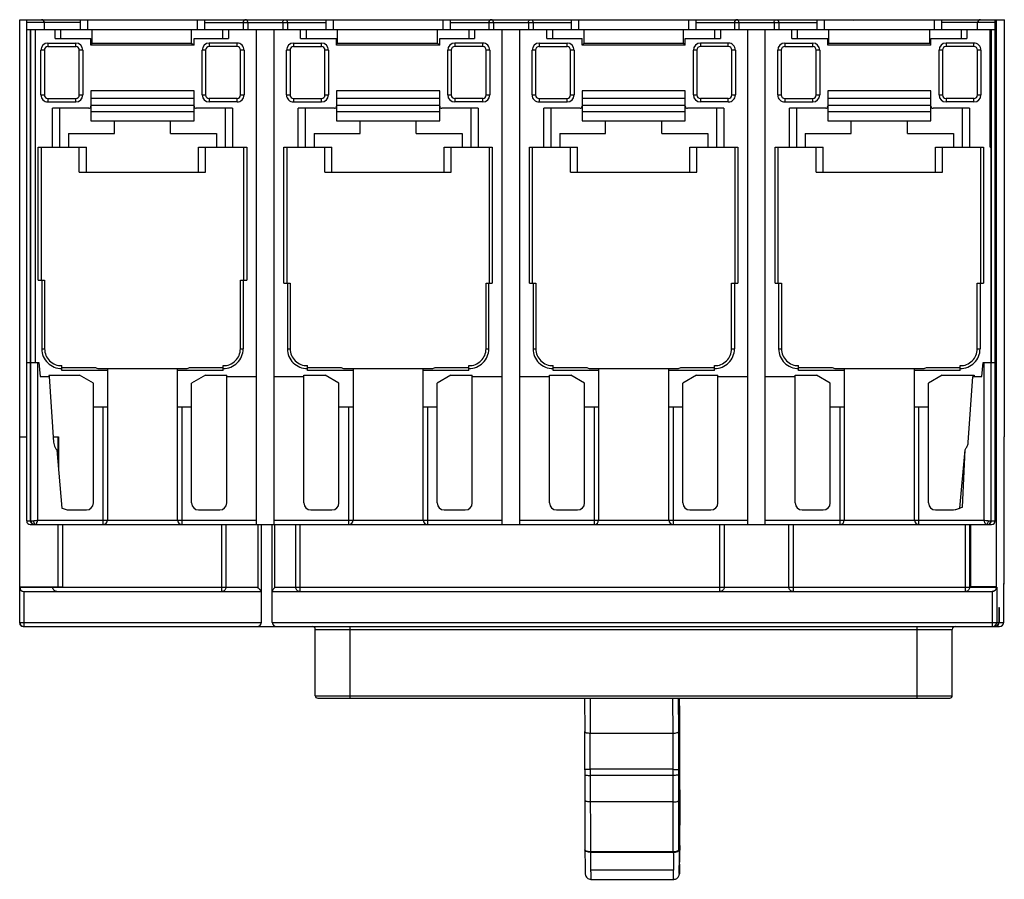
# Model space of a CAD drawing. Header units: millimetres. Extents: x 19 to 159, y 65 to 187.
import ezdxf

# ---------------------------------------------------------------- set-up
doc = ezdxf.new("R2010")
doc.units = ezdxf.units.MM
doc.header["$LTSCALE"] = 16.350276
doc.layers.get('0').update_dxf_attribs({"linetype": 'CONTINUOUS'})

msp = doc.modelspace()

# ---------------------------------------------------------------- linework, layer by layer
at = {"color": 7, "linetype": 'Continuous'}
for p, q in [((18.83, 101.29), (18.83, 187.29)), ((18.83, 187.29), (159.14, 187.29)), ((19.83, 115.84), (19.83, 187.29)), ((27.48, 186.89), (19.83, 186.89)), ((22.33, 186.89), (22.33, 185.88)), ((27.48, 185.88), (27.48, 187.23)), ((45.18, 187.23), (27.48, 187.23)), ((28.48, 187.23), (28.48, 185.88)), ((31.91, 187.29), (31.91, 187.23)), ((32.52, 187.23), (32.52, 187.29)), ((40.14, 187.29), (40.14, 187.23)), ((40.76, 187.23), (40.76, 187.29)), ((44.18, 185.88), (44.18, 187.23)), ((45.18, 187.23), (45.18, 185.88)), ((45.18, 186.89), (62.48, 186.89)), ((50.67, 186.89), (50.67, 185.88)), ((51.33, 186.89), (51.33, 185.88)), ((56.33, 186.89), (56.33, 185.88)), ((56.99, 186.89), (56.99, 185.88)), ((62.48, 185.88), (62.48, 187.23)), ((80.18, 187.23), (62.48, 187.23)), ((63.48, 187.23), (63.48, 185.88)), ((66.91, 187.29), (66.91, 187.23)), ((67.52, 187.23), (67.52, 187.29)), ((75.14, 187.29), (75.14, 187.23)), ((75.76, 187.23), (75.76, 187.29)), ((79.18, 185.88), (79.18, 187.23)), ((80.18, 187.23), (80.18, 185.88)), ((80.18, 186.89), (97.48, 186.89)), ((85.67, 186.89), (85.67, 185.88)), ((86.33, 186.89), (86.33, 185.88)), ((91.33, 186.89), (91.33, 185.88)), ((91.99, 186.89), (91.99, 185.88)), ((97.48, 185.88), (97.48, 187.23)), ((115.18, 187.23), (97.48, 187.23)), ((98.48, 187.23), (98.48, 185.88)), ((101.91, 187.29), (101.91, 187.23)), ((102.52, 187.23), (102.52, 187.29)), ((110.14, 187.29), (110.14, 187.23)), ((110.76, 187.23), (110.76, 187.29)), ((114.18, 185.88), (114.18, 187.23)), ((115.18, 187.23), (115.18, 185.88)), ((115.18, 186.89), (132.48, 186.89)), ((120.67, 186.89), (120.67, 185.88)), ((121.33, 186.89), (121.33, 185.88)), ((126.33, 186.89), (126.33, 185.88)), ((126.99, 186.89), (126.99, 185.88)), ((132.48, 185.88), (132.48, 187.23)), ((150.18, 187.23), (132.48, 187.23)), ((133.48, 187.23), (133.48, 185.88)), ((136.91, 187.29), (136.91, 187.23)), ((137.52, 187.23), (137.52, 187.29)), ((145.14, 187.29), (145.14, 187.23)), ((145.76, 187.23), (145.76, 187.29)), ((149.18, 185.88), (149.18, 187.23)), ((150.18, 187.23), (150.18, 185.88)), ((157.83, 186.89), (150.18, 186.89)), ((155.33, 185.88), (155.33, 186.89)), ((157.83, 115.84), (157.83, 187.29)), ((157.97, 187.29), (157.97, 127.85)), ((159.14, 127.85), (159.14, 187.29)), ((19.83, 185.88), (157.83, 185.88)), ((20.33, 185.88), (20.33, 138.44)), ((20.43, 115.84), (20.43, 185.88)), ((21.03, 185.88), (21.03, 138.41)), ((23.87, 184.62), (23.87, 185.88)), ((24.65, 185.88), (24.65, 184.62)), ((29.14, 183.96), (29.14, 185.88)), ((43.31, 183.96), (43.31, 185.88)), ((47.8, 184.62), (47.8, 185.88)), ((48.58, 185.88), (48.58, 184.62)), ((52.58, 115.34), (52.58, 185.88)), ((55.08, 115.34), (55.08, 185.88)), ((58.86, 184.62), (58.86, 185.88)), ((59.64, 185.88), (59.64, 184.62)), ((64.13, 183.96), (64.13, 185.88)), ((78.39, 183.96), (78.39, 185.88)), ((82.88, 184.62), (82.88, 185.88)), ((83.66, 185.88), (83.66, 184.62)), ((87.58, 115.34), (87.58, 185.88)), ((90.08, 115.34), (90.08, 185.88)), ((93.97, 184.62), (93.97, 185.88)), ((94.76, 185.88), (94.76, 184.62)), ((99.25, 183.96), (99.25, 185.88)), ((113.41, 183.96), (113.41, 185.88)), ((117.9, 184.62), (117.9, 185.88)), ((118.69, 185.88), (118.69, 184.62)), ((122.58, 115.34), (122.58, 185.88)), ((125.08, 115.34), (125.08, 185.88)), ((128.86, 184.62), (128.86, 185.88)), ((129.64, 185.88), (129.64, 184.62)), ((134.13, 183.96), (134.13, 185.88)), ((148.53, 183.96), (148.53, 185.88)), ((153.02, 184.62), (153.02, 185.88)), ((153.81, 185.88), (153.81, 184.62)), ((157.12, 169.14), (157.12, 185.88)), ((157.22, 185.88), (157.22, 138.41)), ((157.32, 138.44), (157.32, 185.88)), ((22.85, 183.96), (22.85, 183.46)), ((22.85, 183.96), (26.83, 183.96)), ((23.87, 184.62), (28.98, 184.62)), ((26.83, 183.46), (26.83, 183.96)), ((28.98, 183.66), (28.98, 184.62)), ((29.14, 183.96), (43.31, 183.96)), ((43.68, 183.66), (43.68, 184.62)), ((43.68, 184.62), (48.58, 184.62)), ((45.83, 183.96), (45.83, 183.46)), ((49.81, 183.96), (45.83, 183.96)), ((49.81, 183.46), (49.81, 183.96)), ((57.85, 183.96), (57.85, 183.46)), ((57.85, 183.96), (61.83, 183.96)), ((58.86, 184.62), (63.98, 184.62)), ((61.83, 183.46), (61.83, 183.96)), ((63.98, 183.66), (63.98, 184.62)), ((64.13, 183.96), (78.39, 183.96)), ((78.68, 183.66), (78.68, 184.62)), ((78.68, 184.62), (83.66, 184.62)), ((80.83, 183.96), (80.83, 183.46)), ((84.81, 183.96), (80.83, 183.96)), ((84.81, 183.46), (84.81, 183.96)), ((92.85, 183.96), (92.85, 183.46)), ((92.85, 183.96), (96.83, 183.96)), ((93.97, 184.62), (98.98, 184.62)), ((96.83, 183.46), (96.83, 183.96)), ((98.98, 183.66), (98.98, 184.62)), ((99.25, 183.96), (113.41, 183.96)), ((113.68, 183.66), (113.68, 184.62)), ((113.68, 184.62), (118.69, 184.62)), ((115.83, 183.96), (115.83, 183.46)), ((119.81, 183.96), (115.83, 183.96)), ((119.81, 183.46), (119.81, 183.96)), ((127.85, 183.96), (127.85, 183.46)), ((127.85, 183.96), (131.83, 183.96)), ((128.86, 184.62), (133.98, 184.62)), ((131.83, 183.46), (131.83, 183.96)), ((133.98, 183.66), (133.98, 184.62)), ((134.13, 183.96), (148.53, 183.96)), ((148.68, 183.66), (148.68, 184.62)), ((148.68, 184.62), (153.81, 184.62)), ((150.83, 183.96), (150.83, 183.46)), ((154.81, 183.96), (150.83, 183.96)), ((154.81, 183.46), (154.81, 183.96)), ((21.85, 176.56), (21.85, 182.96)), ((22.35, 182.96), (21.85, 182.96)), ((22.35, 182.96), (22.35, 176.56)), ((22.85, 183.46), (26.83, 183.46)), ((27.33, 176.56), (27.33, 182.96)), ((27.83, 182.96), (27.33, 182.96)), ((27.83, 182.96), (27.83, 176.56)), ((43.68, 183.66), (28.98, 183.66)), ((44.83, 176.56), (44.83, 182.96)), ((45.33, 182.96), (44.83, 182.96)), ((45.33, 182.96), (45.33, 176.56)), ((49.81, 183.46), (45.83, 183.46)), ((50.31, 176.56), (50.31, 182.96)), ((50.81, 182.96), (50.31, 182.96)), ((50.81, 182.96), (50.81, 176.56)), ((56.85, 176.56), (56.85, 182.96)), ((57.35, 182.96), (56.85, 182.96)), ((57.35, 182.96), (57.35, 176.56)), ((57.85, 183.46), (61.83, 183.46)), ((62.33, 176.56), (62.33, 182.96)), ((62.83, 182.96), (62.33, 182.96)), ((62.83, 182.96), (62.83, 176.56)), ((78.68, 183.66), (63.98, 183.66)), ((79.83, 176.56), (79.83, 182.96)), ((80.33, 182.96), (79.83, 182.96)), ((80.33, 182.96), (80.33, 176.56)), ((84.81, 183.46), (80.83, 183.46)), ((85.31, 176.56), (85.31, 182.96)), ((85.81, 182.96), (85.31, 182.96)), ((85.81, 182.96), (85.81, 176.56)), ((91.85, 176.56), (91.85, 182.96)), ((92.35, 182.96), (91.85, 182.96)), ((92.35, 182.96), (92.35, 176.56)), ((92.85, 183.46), (96.83, 183.46)), ((97.33, 176.56), (97.33, 182.96)), ((97.83, 182.96), (97.33, 182.96)), ((97.83, 182.96), (97.83, 176.56)), ((113.68, 183.66), (98.98, 183.66)), ((114.83, 176.56), (114.83, 182.96)), ((115.33, 182.96), (114.83, 182.96)), ((115.33, 182.96), (115.33, 176.56)), ((119.81, 183.46), (115.83, 183.46)), ((120.31, 176.56), (120.31, 182.96)), ((120.81, 182.96), (120.31, 182.96)), ((120.81, 182.96), (120.81, 176.56)), ((126.85, 176.56), (126.85, 182.96)), ((127.35, 182.96), (126.85, 182.96)), ((127.35, 182.96), (127.35, 176.56)), ((127.85, 183.46), (131.83, 183.46)), ((132.33, 176.56), (132.33, 182.96)), ((132.83, 182.96), (132.33, 182.96)), ((132.83, 182.96), (132.83, 176.56)), ((148.68, 183.66), (133.98, 183.66)), ((149.83, 176.56), (149.83, 182.96)), ((150.33, 182.96), (149.83, 182.96)), ((150.33, 182.96), (150.33, 176.56)), ((154.81, 183.46), (150.83, 183.46)), ((155.81, 182.96), (155.31, 182.96)), ((155.31, 176.56), (155.31, 182.96)), ((155.81, 182.96), (155.81, 176.56)), ((28.98, 177.16), (28.98, 172.89)), ((43.68, 177.16), (28.98, 177.16)), ((43.68, 172.89), (43.68, 177.16)), ((63.98, 177.16), (63.98, 172.89)), ((78.68, 177.16), (63.98, 177.16)), ((78.68, 172.89), (78.68, 177.16)), ((98.98, 177.16), (98.98, 172.89)), ((113.68, 177.16), (98.98, 177.16)), ((113.68, 172.89), (113.68, 177.16)), ((133.98, 177.16), (133.98, 172.89)), ((148.68, 177.16), (133.98, 177.16)), ((148.68, 172.89), (148.68, 177.16)), ((21.85, 176.56), (22.35, 176.56)), ((22.85, 176.06), (22.85, 175.56)), ((22.85, 176.06), (26.83, 176.06)), ((22.85, 175.56), (26.83, 175.56)), ((26.83, 175.56), (26.83, 176.06)), ((27.33, 176.56), (27.83, 176.56)), ((43.68, 176.06), (28.98, 176.06)), ((44.83, 176.56), (45.33, 176.56)), ((45.83, 176.06), (45.83, 175.56)), ((49.81, 176.06), (45.83, 176.06)), ((49.81, 175.56), (45.83, 175.56)), ((49.81, 175.56), (49.81, 176.06)), ((50.31, 176.56), (50.81, 176.56)), ((56.85, 176.56), (57.35, 176.56)), ((57.85, 176.06), (57.85, 175.56)), ((57.85, 176.06), (61.83, 176.06)), ((57.85, 175.56), (61.83, 175.56)), ((61.83, 175.56), (61.83, 176.06)), ((62.33, 176.56), (62.83, 176.56)), ((78.68, 176.06), (63.98, 176.06)), ((79.83, 176.56), (80.33, 176.56)), ((80.83, 176.06), (80.83, 175.56)), ((84.81, 176.06), (80.83, 176.06)), ((84.81, 175.56), (80.83, 175.56)), ((84.81, 175.56), (84.81, 176.06)), ((85.31, 176.56), (85.81, 176.56)), ((91.85, 176.56), (92.35, 176.56)), ((92.85, 176.06), (92.85, 175.56)), ((92.85, 176.06), (96.83, 176.06)), ((92.85, 175.56), (96.83, 175.56)), ((96.83, 175.56), (96.83, 176.06)), ((97.33, 176.56), (97.83, 176.56)), ((113.68, 176.06), (98.98, 176.06)), ((114.83, 176.56), (115.33, 176.56)), ((115.83, 176.06), (115.83, 175.56)), ((119.81, 176.06), (115.83, 176.06)), ((119.81, 175.56), (115.83, 175.56)), ((119.81, 175.56), (119.81, 176.06)), ((120.31, 176.56), (120.81, 176.56)), ((126.85, 176.56), (127.35, 176.56)), ((127.85, 176.06), (127.85, 175.56)), ((127.85, 176.06), (131.83, 176.06)), ((127.85, 175.56), (131.83, 175.56)), ((131.83, 175.56), (131.83, 176.06)), ((132.33, 176.56), (132.83, 176.56)), ((148.68, 176.06), (133.98, 176.06)), ((149.83, 176.56), (150.33, 176.56)), ((154.81, 176.06), (150.83, 176.06)), ((150.83, 176.06), (150.83, 175.56)), ((154.81, 175.56), (150.83, 175.56)), ((154.81, 175.56), (154.81, 176.06)), ((155.31, 176.56), (155.81, 176.56)), ((23.51, 169.14), (23.51, 174.66)), ((28.68, 174.66), (23.51, 174.66)), ((24.51, 174.66), (24.51, 169.14)), ((43.68, 175.06), (28.98, 175.06)), ((43.68, 174.16), (28.98, 174.16)), ((49.16, 174.66), (43.98, 174.66)), ((48.16, 169.14), (48.16, 174.66)), ((49.16, 174.66), (49.16, 169.14)), ((58.51, 169.14), (58.51, 174.66)), ((63.68, 174.66), (58.51, 174.66)), ((59.51, 174.66), (59.51, 169.14)), ((78.68, 175.06), (63.98, 175.06)), ((78.68, 174.16), (63.98, 174.16)), ((84.16, 174.66), (78.98, 174.66)), ((83.16, 169.14), (83.16, 174.66)), ((84.16, 174.66), (84.16, 169.14)), ((93.51, 169.14), (93.51, 174.66)), ((98.68, 174.66), (93.51, 174.66)), ((94.51, 174.66), (94.51, 169.14)), ((113.68, 175.06), (98.98, 175.06)), ((113.68, 174.16), (98.98, 174.16)), ((119.16, 174.66), (113.98, 174.66)), ((118.16, 169.14), (118.16, 174.66)), ((119.16, 174.66), (119.16, 169.14)), ((128.51, 169.14), (128.51, 174.66)), ((133.68, 174.66), (128.51, 174.66)), ((129.51, 174.66), (129.51, 169.14)), ((148.68, 175.06), (133.98, 175.06)), ((148.68, 174.16), (133.98, 174.16)), ((154.16, 174.66), (148.98, 174.66)), ((153.16, 169.14), (153.16, 174.66)), ((154.16, 174.66), (154.16, 169.14)), ((28.98, 172.89), (43.68, 172.89)), ((32.33, 171.06), (32.33, 172.82)), ((40.33, 172.82), (32.33, 172.82)), ((40.33, 171.06), (40.33, 172.82)), ((63.98, 172.89), (78.68, 172.89)), ((67.33, 171.06), (67.33, 172.82)), ((75.33, 172.82), (67.33, 172.82)), ((75.33, 171.06), (75.33, 172.82)), ((98.98, 172.89), (113.68, 172.89)), ((102.33, 171.06), (102.33, 172.82)), ((110.33, 172.82), (102.33, 172.82)), ((110.33, 171.06), (110.33, 172.82)), ((133.98, 172.89), (148.68, 172.89)), ((137.33, 171.06), (137.33, 172.82)), ((145.33, 172.82), (137.33, 172.82)), ((145.33, 171.06), (145.33, 172.82)), ((25.78, 171.06), (25.78, 169.14)), ((25.78, 171.06), (32.33, 171.06)), ((40.33, 171.06), (46.88, 171.06)), ((46.88, 171.06), (46.88, 169.14)), ((60.78, 171.06), (60.78, 169.14)), ((60.78, 171.06), (67.33, 171.06)), ((75.33, 171.06), (81.88, 171.06)), ((81.88, 171.06), (81.88, 169.14)), ((95.78, 171.06), (95.78, 169.14)), ((95.78, 171.06), (102.33, 171.06)), ((110.33, 171.06), (116.88, 171.06)), ((116.88, 171.06), (116.88, 169.14)), ((130.78, 171.06), (130.78, 169.14)), ((130.78, 171.06), (137.33, 171.06)), ((145.33, 171.06), (151.88, 171.06)), ((151.88, 171.06), (151.88, 169.14)), ((21.48, 150.16), (21.48, 169.14)), ((21.48, 169.14), (28.33, 169.14)), ((21.88, 169.14), (21.88, 150.16)), ((27.33, 165.58), (27.33, 169.14)), ((28.33, 165.58), (28.33, 169.14)), ((44.33, 165.58), (44.33, 169.14)), ((44.33, 169.14), (51.18, 169.14)), ((45.33, 165.58), (45.33, 169.14)), ((50.78, 150.16), (50.78, 169.14)), ((51.18, 169.14), (51.18, 150.16)), ((56.48, 149.76), (56.48, 169.14)), ((56.48, 169.14), (63.33, 169.14)), ((56.88, 169.14), (56.88, 149.76)), ((62.33, 165.58), (62.33, 169.14)), ((63.33, 165.58), (63.33, 169.14)), ((79.33, 165.58), (79.33, 169.14)), ((79.33, 169.14), (86.18, 169.14)), ((80.33, 165.58), (80.33, 169.14)), ((85.78, 149.76), (85.78, 169.14)), ((86.18, 169.14), (86.18, 149.76)), ((91.48, 149.76), (91.48, 169.14)), ((91.48, 169.14), (98.33, 169.14)), ((91.88, 169.14), (91.88, 149.76)), ((97.33, 165.58), (97.33, 169.14)), ((98.33, 165.58), (98.33, 169.14)), ((114.33, 165.58), (114.33, 169.14)), ((114.33, 169.14), (121.18, 169.14)), ((115.33, 165.58), (115.33, 169.14)), ((120.78, 149.76), (120.78, 169.14)), ((121.18, 169.14), (121.18, 149.76)), ((126.48, 149.76), (126.48, 169.14)), ((126.48, 169.14), (133.33, 169.14)), ((126.88, 169.14), (126.88, 149.76)), ((132.33, 165.58), (132.33, 169.14)), ((133.33, 165.58), (133.33, 169.14)), ((149.33, 169.14), (156.18, 169.14)), ((149.33, 165.58), (149.33, 169.14)), ((150.33, 165.58), (150.33, 169.14)), ((155.78, 149.76), (155.78, 169.14)), ((156.18, 169.14), (156.18, 149.76)), ((157.12, 169.14), (157.22, 169.14)), ((27.33, 165.58), (45.33, 165.58)), ((62.33, 165.58), (80.33, 165.58)), ((97.33, 165.58), (115.33, 165.58)), ((132.33, 165.58), (150.33, 165.58)), ((21.48, 150.16), (22.38, 150.16)), ((21.98, 150.16), (21.98, 140.38)), ((22.38, 150.16), (22.38, 140.38)), ((50.28, 140.38), (50.28, 150.16)), ((50.28, 150.16), (51.18, 150.16)), ((50.68, 150.16), (50.68, 140.38)), ((56.48, 149.76), (57.38, 149.76)), ((56.98, 149.76), (56.98, 140.38)), ((57.38, 149.76), (57.38, 140.38)), ((85.28, 140.38), (85.28, 149.76)), ((85.28, 149.76), (86.18, 149.76)), ((85.68, 140.38), (85.68, 149.76)), ((91.48, 149.76), (92.38, 149.76)), ((91.98, 149.76), (91.98, 140.38)), ((92.38, 149.76), (92.38, 140.38)), ((120.28, 149.76), (121.18, 149.76)), ((120.28, 140.38), (120.28, 149.76)), ((120.68, 149.76), (120.68, 140.38)), ((126.48, 149.76), (127.38, 149.76)), ((126.98, 149.76), (126.98, 140.38)), ((127.38, 149.76), (127.38, 140.38)), ((155.28, 149.76), (156.18, 149.76)), ((155.28, 140.38), (155.28, 149.76)), ((155.68, 149.76), (155.68, 140.38)), ((21.98, 140.38), (22.38, 140.38)), ((50.28, 140.38), (50.68, 140.38)), ((56.98, 140.38), (57.38, 140.38)), ((85.28, 140.38), (85.68, 140.38)), ((91.98, 140.38), (92.38, 140.38)), ((120.28, 140.38), (120.68, 140.38)), ((126.98, 140.38), (127.38, 140.38)), ((155.28, 140.38), (155.68, 140.38)), ((19.83, 138.44), (20.38, 138.44)), ((20.38, 115.84), (20.38, 138.44)), ((20.43, 138.41), (21.57, 138.41)), ((21.43, 115.94), (21.43, 138.41)), ((21.57, 138.41), (21.74, 136.41)), ((24.83, 137.31), (24.83, 137.98)), ((24.83, 137.71), (29.63, 137.71)), ((30.09, 137.56), (42.57, 137.56)), ((31.33, 137.56), (31.33, 115.94)), ((41.33, 115.94), (41.33, 137.56)), ((43.04, 137.71), (47.83, 137.71)), ((47.83, 137.31), (47.83, 137.98)), ((59.83, 137.31), (59.83, 137.98)), ((59.83, 137.71), (64.63, 137.71)), ((65.09, 137.56), (77.57, 137.56)), ((66.33, 137.56), (66.33, 115.94)), ((76.33, 115.94), (76.33, 137.56)), ((78.04, 137.71), (82.83, 137.71)), ((82.83, 137.31), (82.83, 137.98)), ((94.83, 137.31), (94.83, 137.98)), ((94.83, 137.71), (99.63, 137.71)), ((100.09, 137.56), (112.57, 137.56)), ((101.33, 137.56), (101.33, 115.94)), ((111.33, 115.94), (111.33, 137.56)), ((113.04, 137.71), (117.83, 137.71)), ((117.83, 137.31), (117.83, 137.98)), ((129.83, 137.31), (129.83, 137.98)), ((129.83, 137.71), (134.63, 137.71)), ((135.09, 137.56), (147.57, 137.56)), ((136.33, 137.56), (136.33, 115.94)), ((146.33, 115.94), (146.33, 137.56)), ((148.04, 137.71), (152.83, 137.71)), ((152.83, 137.31), (152.83, 137.98)), ((155.93, 136.41), (156.11, 138.41)), ((156.11, 138.41), (157.22, 138.41)), ((156.23, 138.41), (156.23, 115.94)), ((157.23, 138.41), (157.23, 115.84)), ((157.28, 138.44), (157.83, 138.44)), ((157.28, 115.84), (157.28, 138.44)), ((21.74, 136.41), (23.02, 136.41)), ((22.99, 136.61), (23.01, 136.41)), ((22.99, 136.61), (27.37, 136.61)), ((23.02, 136.41), (23.66, 127.05)), ((31.33, 137.31), (24.83, 137.31)), ((29.33, 135.48), (27.37, 136.61)), ((47.83, 137.31), (41.33, 137.31)), ((45.29, 136.61), (43.33, 135.48)), ((45.29, 136.61), (48.33, 136.61)), ((48.33, 118.41), (48.33, 136.61)), ((48.33, 136.41), (52.58, 136.41)), ((55.08, 136.41), (59.33, 136.41)), ((59.33, 118.41), (59.33, 136.61)), ((59.33, 136.61), (62.37, 136.61)), ((66.33, 137.31), (59.83, 137.31)), ((64.33, 135.48), (62.37, 136.61)), ((82.83, 137.31), (76.33, 137.31)), ((80.29, 136.61), (78.33, 135.48)), ((80.29, 136.61), (83.33, 136.61)), ((83.33, 118.41), (83.33, 136.61)), ((83.33, 136.41), (87.58, 136.41)), ((90.08, 136.41), (94.33, 136.41)), ((94.33, 118.41), (94.33, 136.61)), ((94.33, 136.61), (97.37, 136.61)), ((101.33, 137.31), (94.83, 137.31)), ((99.33, 135.48), (97.37, 136.61)), ((117.83, 137.31), (111.33, 137.31)), ((115.29, 136.61), (113.33, 135.48)), ((115.29, 136.61), (118.33, 136.61)), ((118.33, 118.41), (118.33, 136.61)), ((118.33, 136.41), (122.58, 136.41)), ((125.08, 136.41), (129.33, 136.41)), ((129.33, 136.61), (132.37, 136.61)), ((129.33, 118.41), (129.33, 136.61)), ((136.33, 137.31), (129.83, 137.31)), ((134.33, 135.48), (132.37, 136.61)), ((152.83, 137.31), (146.33, 137.31)), ((150.29, 136.61), (148.33, 135.48)), ((150.29, 136.61), (154.86, 136.61)), ((154, 127.02), (154.65, 136.41)), ((154.65, 136.41), (155.93, 136.41)), ((154.86, 136.61), (154.84, 136.41)), ((29.33, 118.41), (29.33, 135.48)), ((43.33, 118.41), (43.33, 135.48)), ((64.33, 118.41), (64.33, 135.48)), ((78.33, 118.41), (78.33, 135.48)), ((99.33, 118.41), (99.33, 135.48)), ((113.33, 118.41), (113.33, 135.48)), ((134.33, 118.41), (134.33, 135.48)), ((148.33, 118.41), (148.33, 135.48)), ((29.33, 132.11), (31.32, 132.11)), ((30.73, 115.34), (30.73, 132.11)), ((41.34, 132.11), (43.33, 132.11)), ((41.93, 132.11), (41.93, 115.34)), ((64.33, 132.11), (66.32, 132.11)), ((65.73, 115.34), (65.73, 132.11)), ((76.34, 132.11), (78.33, 132.11)), ((76.93, 132.11), (76.93, 115.34)), ((99.33, 132.11), (101.32, 132.11)), ((100.73, 115.34), (100.73, 132.11)), ((111.34, 132.11), (113.33, 132.11)), ((111.93, 132.11), (111.93, 115.34)), ((134.33, 132.11), (136.32, 132.11)), ((135.73, 115.34), (135.73, 132.11)), ((146.34, 132.11), (148.33, 132.11)), ((146.93, 132.11), (146.93, 115.34)), ((18.83, 127.85), (19.83, 127.85)), ((23.6, 127.85), (24.38, 127.85)), ((24.27, 127.85), (24.27, 124.16)), ((24.38, 127.85), (24.38, 123)), ((157.83, 127.85), (157.97, 127.85)), ((158, 106.45), (158, 127.85)), ((159.11, 106.95), (159.11, 127.85)), ((24.12, 125.96), (24.84, 117.68)), ((152.82, 117.68), (153.55, 125.96)), ((153.16, 117.83), (153.55, 125.96)), ((26.01, 117.41), (28.33, 117.41)), ((44.33, 117.41), (47.33, 117.41)), ((60.33, 117.41), (63.33, 117.41)), ((79.33, 117.41), (82.33, 117.41)), ((95.33, 117.41), (98.33, 117.41)), ((114.33, 117.41), (117.33, 117.41)), ((130.33, 117.41), (133.33, 117.41)), ((149.33, 117.41), (151.65, 117.41)), ((19.83, 115.84), (20.83, 115.84)), ((20.33, 115.34), (156.73, 115.34)), ((21.43, 115.94), (41.32, 115.94)), ((24.27, 115.34), (24.27, 106.45)), ((24.32, 106.45), (24.32, 115.34)), ((24.92, 115.34), (24.92, 106.45)), ((41.33, 115.94), (52.58, 115.94)), ((47.62, 105.79), (47.62, 115.34)), ((48.22, 115.34), (48.22, 106.39)), ((52.75, 115.34), (52.75, 106.39)), ((53.29, 101.39), (53.29, 115.34)), ((54.83, 101.39), (54.83, 115.34)), ((55.08, 115.94), (76.32, 115.94)), ((55.19, 106.39), (55.19, 115.34)), ((58.16, 106.39), (58.16, 115.34)), ((58.76, 115.34), (58.76, 105.79)), ((76.33, 115.94), (87.58, 115.94)), ((90.08, 115.94), (111.32, 115.94)), ((111.33, 115.94), (122.58, 115.94)), ((118.62, 105.79), (118.62, 115.34)), ((119.21, 115.34), (119.21, 106.39)), ((125.08, 115.94), (146.32, 115.94)), ((128.45, 106.39), (128.45, 115.34)), ((129.05, 115.34), (129.05, 105.79)), ((146.33, 115.94), (156.23, 115.94)), ((154.33, 115.29), (153.6, 115.29)), ((153.6, 105.79), (153.6, 115.29)), ((154.19, 115.29), (154.19, 106.39)), ((154.32, 115.29), (154.32, 106.45)), ((154.33, 115.29), (154.33, 115.34)), ((156.77, 115.34), (157.33, 115.34)), ((156.83, 115.84), (157.83, 115.84)), ((159.07, 106.95), (159.11, 106.95)), ((159.07, 101.39), (159.07, 106.95)), ((18.83, 106.45), (24.92, 106.45)), ((18.83, 106.39), (52.75, 106.39)), ((19.43, 105.79), (19.43, 100.79)), ((19.43, 105.79), (53.29, 105.79)), ((23.56, 106.45), (23.56, 106.39)), ((54.83, 105.79), (157.45, 105.79)), ((55.19, 106.39), (158.05, 106.39)), ((157.99, 106.45), (154.32, 106.45)), ((157.45, 100.79), (157.45, 105.79)), ((157.99, 106.45), (157.99, 106.39)), ((158.05, 106.39), (158.05, 101.39)), ((158.35, 103.49), (158.42, 103.49)), ((158.35, 103.49), (158.35, 101.39)), ((158.42, 103.49), (158.42, 101.39)), ((18.83, 101.39), (53.29, 101.39)), ((54.83, 101.39), (158.35, 101.39)), ((158.42, 101.39), (159.07, 101.39)), ((19.33, 100.79), (158.47, 100.79)), ((60.95, 90.94), (60.95, 100.39)), ((60.95, 100.39), (151.71, 100.39)), ((65.94, 90.59), (65.94, 100.79)), ((146.71, 90.59), (146.71, 100.79)), ((151.71, 90.94), (151.71, 100.39)), ((60.95, 90.94), (151.71, 90.94)), ((61.3, 90.59), (151.36, 90.59)), ((99.33, 90.59), (99.34, 85.83)), ((100.12, 90.59), (100.13, 85.6)), ((111.93, 85.6), (111.92, 90.59)), ((112.74, 85.83), (112.73, 90.59)), ((112.82, 90.59), (112.83, 88.47)), ((100.13, 85.6), (111.93, 85.6)), ((112.86, 82.65), (112.89, 72.46)), ((99.35, 80.37), (99.35, 79.68)), ((111.94, 80.44), (100.14, 80.44)), ((100.14, 80.44), (100.14, 79.57)), ((111.97, 68.73), (111.94, 80.44)), ((112.75, 79.68), (112.75, 80.37)), ((99.35, 79.68), (99.38, 68.96)), ((111.94, 79.57), (100.14, 79.57)), ((100.14, 79.57), (100.17, 68.73)), ((112.78, 68.95), (112.75, 79.68)), ((111.95, 75.79), (100.15, 75.8)), ((112.89, 72.46), (112.89, 72.46)), ((112.89, 69.15), (112.88, 68.9)), ((112.89, 69.6), (112.89, 69.38)), ((112.89, 69.38), (112.89, 69.15)), ((100.17, 68.73), (111.97, 68.73)), ((100.17, 68.62), (100.17, 68.73)), ((100.17, 68.62), (111.97, 68.62)), ((111.97, 68.62), (111.97, 68.73)), ((111.99, 66.08), (100.19, 66.08)), ((112.87, 66.94), (112.87, 66.8)), ((100.23, 64.76), (112.03, 64.76))]:
    msp.add_line(p, q, dxfattribs=at)
for centre, radius, start, end in [((21.93, 186.89), 0.4, 0, 90), ((155.73, 186.89), 0.4, 90, 180), ((22.85, 182.96), 1, 89.9377, 179.9308), ((26.83, 182.96), 1, 0, 89.9991), ((45.83, 182.96), 1, 90, 180), ((49.81, 182.96), 1, 0.0643, 90.072), ((57.85, 182.96), 1, 89.933, 179.929), ((61.83, 182.96), 1, 0, 89.999), ((80.83, 182.96), 1, 90, 180), ((84.81, 182.96), 1, 0.0647, 90.0756), ((92.85, 182.96), 1, 89.9352, 179.9296), ((96.83, 182.96), 1, 0, 89.9991), ((115.83, 182.96), 1, 90, 180), ((119.81, 182.96), 1, 0.0634, 90.071), ((127.85, 182.96), 1, 89.934, 179.93), ((131.83, 182.96), 1, 0, 89.9991), ((150.83, 182.96), 1, 90, 180), ((154.81, 182.96), 1, 0.0637, 90.0746), ((22.85, 182.96), 0.5, 89.9424, 179.9339), ((26.83, 182.96), 0.5, 0, 90), ((45.83, 182.96), 0.5, 90, 180), ((49.81, 182.96), 0.5, 0.0598, 90.064), ((57.85, 182.96), 0.5, 89.9425, 179.9307), ((61.83, 182.96), 0.5, 0, 90), ((80.83, 182.96), 0.5, 90, 180), ((84.81, 182.96), 0.5, 0.0564, 90.0683), ((92.85, 182.96), 0.5, 89.9331, 179.945), ((96.83, 182.96), 0.5, 0, 90), ((115.83, 182.96), 0.5, 90, 180), ((119.81, 182.96), 0.5, 0.0589, 90.063), ((127.85, 182.96), 0.5, 89.9433, 179.9317), ((131.83, 182.96), 0.5, 0, 90), ((150.83, 182.96), 0.5, 90, 180), ((154.81, 182.96), 0.5, 0.0555, 90.0673), ((22.85, 176.56), 1, 180.0721, 270.0746), ((22.85, 176.56), 0.5, 180.0346, 270.0685), ((26.83, 176.56), 1, 270, 360), ((26.83, 176.56), 0.5, 270, 360), ((45.83, 176.56), 1, 180, 269.999), ((45.83, 176.56), 0.5, 180, 270), ((49.81, 176.56), 1, 269.9277, 359.9287), ((49.81, 176.56), 0.5, 269.9348, 359.9323), ((57.85, 176.56), 1, 180.0646, 270.0757), ((57.85, 176.56), 0.5, 180.0563, 270.0682), ((61.83, 176.56), 1, 270, 360), ((61.83, 176.56), 0.5, 270, 360), ((80.83, 176.56), 1, 180, 269.999), ((80.83, 176.56), 0.5, 180, 270), ((84.81, 176.56), 1, 269.9334, 359.9289), ((84.81, 176.56), 0.5, 269.942, 359.9313), ((92.85, 176.56), 1, 180.0696, 270.0734), ((92.85, 176.56), 0.5, 180.0584, 270.0582), ((96.83, 176.56), 1, 270, 360), ((96.83, 176.56), 0.5, 270, 360), ((115.83, 176.56), 1, 180, 269.999), ((115.83, 176.56), 0.5, 180, 270), ((119.81, 176.56), 1, 269.9287, 359.9296), ((119.81, 176.56), 0.5, 269.9357, 359.9332), ((127.85, 176.56), 1, 180.0636, 270.0746), ((127.85, 176.56), 0.5, 180.0555, 270.0673), ((131.83, 176.56), 1, 270, 360), ((131.83, 176.56), 0.5, 270, 360), ((150.83, 176.56), 1, 180, 269.9991), ((150.83, 176.56), 0.5, 180, 270), ((154.81, 176.56), 1, 269.9343, 359.9299), ((154.81, 176.56), 0.5, 269.9428, 359.9323), ((28.68, 174.96), 0.3, 270, 0.0133), ((43.98, 174.96), 0.3, 179.9777, 269.9852), ((63.68, 174.96), 0.3, 270, 0.013), ((78.98, 174.96), 0.3, 179.9768, 269.9845), ((98.68, 174.96), 0.3, 270, 0.013), ((113.98, 174.96), 0.3, 179.9768, 269.9845), ((133.68, 174.96), 0.3, 270, 0.0137), ((148.98, 174.96), 0.3, 179.979, 269.986), ((24.78, 140.38), 2.8, 180, 271.0235), ((24.78, 140.38), 2.4, 180, 271.1941), ((47.88, 140.38), 2.8, 268.9765, 0), ((47.88, 140.38), 2.4, 268.8059, 360), ((59.78, 140.38), 2.8, 180, 271.0235), ((59.78, 140.38), 2.4, 180, 271.1941), ((82.88, 140.38), 2.8, 268.9765, 0), ((82.88, 140.38), 2.4, 268.8059, 360), ((94.78, 140.38), 2.8, 180, 271.0235), ((94.78, 140.38), 2.4, 180, 271.1941), ((117.88, 140.38), 2.8, 268.9765, 0), ((117.88, 140.38), 2.4, 268.8059, 360), ((129.78, 140.38), 2.8, 180, 271.0235), ((129.78, 140.38), 2.4, 180, 271.1941), ((152.88, 140.38), 2.8, 268.9765, 0), ((152.88, 140.38), 2.4, 268.8059, 360), ((30.09, 138.36), 0.8, 234.3409, 270), ((42.57, 138.36), 0.8, 270, 305.6591), ((65.09, 138.36), 0.8, 234.3409, 270), ((77.57, 138.36), 0.8, 270, 305.6591), ((100.09, 138.36), 0.8, 234.3409, 270), ((112.57, 138.36), 0.8, 270, 305.6591), ((135.09, 138.36), 0.8, 234.3409, 270), ((147.57, 138.36), 0.8, 270, 305.6591), ((28.33, 118.41), 1, 270, 360), ((44.33, 118.41), 1, 180, 270), ((47.33, 118.41), 1, 270, 360), ((60.33, 118.41), 1, 180, 270), ((63.33, 118.41), 1, 270, 360), ((79.33, 118.41), 1, 180, 270), ((82.33, 118.41), 1, 270, 360), ((95.33, 118.41), 1, 180, 270), ((98.33, 118.41), 1, 270, 360), ((114.33, 118.41), 1, 180, 270), ((117.33, 118.41), 1, 270, 360), ((130.33, 118.41), 1, 180, 270), ((133.33, 118.41), 1, 270, 360), ((149.33, 118.41), 1, 180, 270), ((20.33, 115.84), 0.5, 180, 270), ((20.93, 115.84), 0.5, 179.9955, 269.9949), ((30.73, 115.94), 0.6, 270, 360), ((41.93, 115.94), 0.6, 180, 270), ((65.73, 115.94), 0.6, 270, 360), ((76.93, 115.94), 0.6, 180, 270), ((100.73, 115.94), 0.6, 270, 360), ((111.93, 115.94), 0.6, 180, 270), ((135.73, 115.94), 0.6, 270, 360), ((146.93, 115.94), 0.6, 180, 270), ((156.73, 115.84), 0.5, 270.005, 0.0045), ((157.33, 115.84), 0.5, 270, 360), ((158.61, 106.95), 0.503, 346.2656, 359.933), ((19.43, 106.39), 0.6, 180, 270), ((20.35, 76.08), 44.37, 42.26, 42.4826), ((19.43, 101.39), 0.6, 180, 270), ((19.33, 101.29), 0.5, 180, 270), ((52.69, 101.39), 0.6, 270, 360), ((55.43, 101.39), 0.6, 180, 270), ((157.45, 101.39), 0.6, 270.0014, 0.0014), ((158.47, 101.39), 0.6, 270.0781, 359.9725), ((60.55, 100.39), 0.4, 359.9994, 90), ((152.11, 100.39), 0.4, 90, 180), ((61.3, 90.94), 0.35, 180.0001, 270), ((151.36, 90.94), 0.35, 270, 360), ((1322.5, 91.98), 1209.67, 180.1665, 180.29203), ((-1342.38, 81.66), 1441.73, 359.94889, 0.16579), ((-1289.6, 81.63), 1389.74, 359.95093, 0.16376), ((-1251.83, 81.66), 1363.77, 359.9489, 0.16578), ((-1356.84, 81.63), 1469.59, 359.95094, 0.16374), ((1024.35, 90.5), 911.52, 180.29416, 180.43433), ((-442.99, 71.52), 555.88, 359.7331, 0.0978), ((-481.15, 71.55), 594.04, 359.81212, 0.08835), ((353.33, 69.8), 240.55, 180.2039, 180.7333), ((-198.06, 70.34), 310.95, 359.372, 359.7336), ((390.35, 69.62), 278.38, 180.2063, 180.7278)]:
    msp.add_arc(centre, radius, start, end, dxfattribs=at)
for centre, major_axis, ratio, start_param, end_param in [((27.79, 183.96), (1.35, 0), 0.221695, -0.493434, 0), ((44.66, 183.96), (1.35, 0), 0.221695, 3.141593, 3.90588), ((62.78, 183.96), (1.35, 0), 0.221695, -0.472622, 0), ((79.74, 183.96), (1.35, 0), 0.221695, 3.141593, 3.812767), ((97.9, 183.96), (1.35, 0), 0.221695, -0.639561, 0), ((114.77, 183.96), (1.35, 0), 0.221695, 3.141593, 3.78332), ((132.78, 183.96), (1.35, 0), 0.221695, -0.47496, 0), ((149.88, 183.96), (1.35, 0), 0.221695, -3.141593, -2.666632), ((157.75, 101.39), (0.6, 0), 0.999951, 4.712389, 6.283185), ((157.82, 101.39), (0.6, 0), 0.999951, -1.570796, 0)]:
    msp.add_ellipse(centre, major_axis=major_axis, ratio=ratio, start_param=start_param, end_param=end_param, dxfattribs=at)
for points, knots in [([(32.52, 187.29), (32.54, 187.29), (32.59, 187.29), (32.64, 187.26), (32.67, 187.23)], [0, 0, 0, 0, 0.240075, 1, 1, 1, 1]), ([(39.99, 187.23), (40, 187.24), (40.05, 187.28), (40.1, 187.29), (40.14, 187.29)], [0, 0, 0, 0, 0.266276, 1, 1, 1, 1]), ([(51.03, 187.29), (50.98, 187.29), (50.89, 187.27), (50.72, 187.15), (50.67, 186.99), (50.67, 186.89)], [0, 0, 0, 0, 0.239669, 0.487133, 1, 1, 1, 1]), ([(51.33, 186.89), (51.33, 186.94), (51.32, 187.04), (51.25, 187.18), (51.15, 187.27), (51.07, 187.29), (51.03, 187.29)], [0, 0, 0, 0, 0.279759, 0.543599, 0.781844, 1, 1, 1, 1]), ([(56.33, 186.89), (56.33, 186.94), (56.34, 187.04), (56.41, 187.18), (56.51, 187.27), (56.59, 187.29), (56.63, 187.29)], [0, 0, 0, 0, 0.279761, 0.543603, 0.781846, 1, 1, 1, 1]), ([(56.63, 187.29), (56.68, 187.29), (56.78, 187.27), (56.94, 187.15), (56.99, 186.99), (56.99, 186.89)], [0, 0, 0, 0, 0.239666, 0.487129, 1, 1, 1, 1]), ([(67.52, 187.29), (67.54, 187.29), (67.59, 187.29), (67.64, 187.26), (67.67, 187.23)], [0, 0, 0, 0, 0.240075, 1, 1, 1, 1]), ([(74.99, 187.23), (75, 187.24), (75.05, 187.28), (75.1, 187.29), (75.14, 187.29)], [0, 0, 0, 0, 0.266276, 1, 1, 1, 1]), ([(86.03, 187.29), (85.98, 187.29), (85.89, 187.27), (85.72, 187.15), (85.67, 186.99), (85.67, 186.89)], [0, 0, 0, 0, 0.239669, 0.487133, 1, 1, 1, 1]), ([(86.33, 186.89), (86.33, 186.94), (86.32, 187.04), (86.25, 187.18), (86.15, 187.27), (86.07, 187.29), (86.03, 187.29)], [0, 0, 0, 0, 0.279759, 0.543599, 0.781844, 1, 1, 1, 1]), ([(91.33, 186.89), (91.33, 186.94), (91.34, 187.04), (91.41, 187.18), (91.51, 187.27), (91.59, 187.29), (91.63, 187.29)], [0, 0, 0, 0, 0.279761, 0.543603, 0.781847, 1, 1, 1, 1]), ([(91.63, 187.29), (91.68, 187.29), (91.78, 187.27), (91.94, 187.15), (91.99, 186.99), (91.99, 186.89)], [0, 0, 0, 0, 0.239666, 0.487129, 1, 1, 1, 1]), ([(102.52, 187.29), (102.54, 187.29), (102.59, 187.29), (102.64, 187.26), (102.67, 187.23)], [0, 0, 0, 0, 0.240075, 1, 1, 1, 1]), ([(109.99, 187.23), (110, 187.24), (110.05, 187.28), (110.1, 187.29), (110.14, 187.29)], [0, 0, 0, 0, 0.266276, 1, 1, 1, 1]), ([(121.03, 187.29), (120.98, 187.29), (120.89, 187.27), (120.72, 187.15), (120.67, 186.99), (120.67, 186.89)], [0, 0, 0, 0, 0.239669, 0.487133, 1, 1, 1, 1]), ([(121.33, 186.89), (121.33, 186.94), (121.32, 187.04), (121.25, 187.18), (121.15, 187.27), (121.07, 187.29), (121.03, 187.29)], [0, 0, 0, 0, 0.279759, 0.543599, 0.781844, 1, 1, 1, 1]), ([(126.33, 186.89), (126.33, 186.94), (126.34, 187.04), (126.41, 187.18), (126.51, 187.27), (126.59, 187.29), (126.63, 187.29)], [0, 0, 0, 0, 0.279761, 0.543603, 0.781846, 1, 1, 1, 1]), ([(126.63, 187.29), (126.68, 187.29), (126.78, 187.27), (126.94, 187.15), (126.99, 186.99), (126.99, 186.89)], [0, 0, 0, 0, 0.239666, 0.487129, 1, 1, 1, 1]), ([(137.52, 187.29), (137.54, 187.29), (137.59, 187.29), (137.64, 187.26), (137.67, 187.23)], [0, 0, 0, 0, 0.22767, 1, 1, 1, 1]), ([(144.99, 187.23), (145, 187.24), (145.05, 187.27), (145.1, 187.29), (145.14, 187.29)], [0, 0, 0, 0, 0.271324, 1, 1, 1, 1]), ([(23.66, 127.05), (23.67, 126.93), (23.72, 126.68), (23.89, 126.32), (24.04, 126.08), (24.12, 125.96)], [0, 0, 0, 0, 0.295604, 0.630402, 1, 1, 1, 1]), ([(153.55, 125.96), (153.63, 126.09), (153.77, 126.31), (153.88, 126.55), (153.92, 126.67)], [0, 0, 0, 0, 0.549541, 1, 1, 1, 1]), ([(153.92, 126.67), (153.92, 126.68), (153.96, 126.79), (153.99, 126.91), (154, 127.02)], [0, 0, 0, 0, 0.100275, 1, 1, 1, 1]), ([(24.84, 117.68), (24.86, 117.67), (25.07, 117.58), (25.45, 117.46), (25.83, 117.41), (26.01, 117.41)], [0, 0, 0, 0, 0.052694, 0.55385, 1, 1, 1, 1]), ([(151.65, 117.41), (151.81, 117.41), (152.14, 117.45), (152.53, 117.56), (152.76, 117.65), (152.82, 117.68)], [0, 0, 0, 0, 0.390526, 0.825953, 1, 1, 1, 1]), ([(20.38, 115.84), (20.38, 115.77), (20.41, 115.64), (20.53, 115.47), (20.7, 115.37), (20.83, 115.34), (20.89, 115.34)], [0, 0, 0, 0, 0.262991, 0.516442, 0.760443, 1, 1, 1, 1]), ([(21.43, 115.94), (21.32, 115.92), (21.12, 115.87), (20.92, 115.84), (20.83, 115.84)], [0, 0, 0, 0, 0.547547, 1, 1, 1, 1]), ([(20.92, 115.48), (20.9, 115.51), (20.85, 115.62), (20.83, 115.75), (20.83, 115.84)], [0, 0, 0, 0, 0.241465, 1, 1, 1, 1]), ([(21.13, 115.34), (21.09, 115.34), (21, 115.37), (20.94, 115.44), (20.92, 115.48)], [0, 0, 0, 0, 0.43578, 1, 1, 1, 1]), ([(21.13, 115.34), (21.14, 115.34), (21.16, 115.36), (21.21, 115.41), (21.24, 115.47), (21.26, 115.51)], [0, 0, 0, 0, 0.137224, 0.344474, 1, 1, 1, 1]), ([(21.26, 115.51), (21.27, 115.54), (21.33, 115.69), (21.38, 115.83), (21.43, 115.94)], [0, 0, 0, 0, 0.217861, 1, 1, 1, 1]), ([(156.83, 115.84), (156.73, 115.84), (156.53, 115.88), (156.33, 115.92), (156.23, 115.94)], [0, 0, 0, 0, 0.473017, 1, 1, 1, 1]), ([(156.4, 115.52), (156.39, 115.55), (156.33, 115.69), (156.27, 115.83), (156.23, 115.94)], [0, 0, 0, 0, 0.218179, 1, 1, 1, 1]), ([(156.53, 115.34), (156.52, 115.34), (156.5, 115.36), (156.45, 115.41), (156.42, 115.47), (156.4, 115.52)], [0, 0, 0, 0, 0.136845, 0.344049, 1, 1, 1, 1]), ([(156.67, 115.4), (156.66, 115.39), (156.62, 115.36), (156.57, 115.34), (156.53, 115.34)], [0, 0, 0, 0, 0.284952, 1, 1, 1, 1]), ([(156.83, 115.84), (156.83, 115.77), (156.81, 115.62), (156.75, 115.49), (156.7, 115.43)], [0, 0, 0, 0, 0.517047, 1, 1, 1, 1]), ([(156.77, 115.34), (156.84, 115.34), (156.96, 115.37), (157.13, 115.47), (157.25, 115.64), (157.28, 115.77), (157.28, 115.84)], [0, 0, 0, 0, 0.241411, 0.486706, 0.739763, 1, 1, 1, 1]), ([(24.13, 105.79), (24.06, 105.79), (23.93, 105.82), (23.75, 105.94), (23.6, 106.13), (23.56, 106.3), (23.56, 106.39)], [0, 0, 0, 0, 0.209523, 0.438699, 0.700777, 1, 1, 1, 1]), ([(48.22, 106.39), (48.22, 106.31), (48.19, 106.16), (48.06, 105.96), (47.86, 105.82), (47.7, 105.79), (47.62, 105.79)], [0, 0, 0, 0, 0.250666, 0.500943, 0.750666, 1, 1, 1, 1]), ([(53.07, 106.04), (53.05, 106.07), (52.94, 106.19), (52.83, 106.3), (52.75, 106.39)], [0, 0, 0, 0, 0.236634, 1, 1, 1, 1]), ([(53.29, 105.79), (53.29, 105.79), (53.29, 105.8), (53.29, 105.8), (53.28, 105.81), (53.26, 105.83), (53.23, 105.87), (53.2, 105.9), (53.19, 105.91)], [0, 0, 0, 0, 0.014547, 0.065018, 0.150423, 0.268258, 0.588742, 1, 1, 1, 1]), ([(55.19, 106.39), (55.14, 106.34), (55.05, 106.24), (54.94, 106.08), (54.87, 105.97), (54.83, 105.88), (54.83, 105.85), (54.83, 105.83)], [0, 0, 0, 0, 0.312449, 0.59798, 0.837421, 0.931039, 1, 1, 1, 1]), ([(58.76, 105.79), (58.68, 105.79), (58.52, 105.82), (58.33, 105.96), (58.19, 106.16), (58.16, 106.31), (58.16, 106.39)], [0, 0, 0, 0, 0.249333, 0.499057, 0.749334, 1, 1, 1, 1]), ([(119.21, 106.39), (119.21, 106.31), (119.18, 106.16), (119.05, 105.96), (118.85, 105.82), (118.69, 105.79), (118.62, 105.79)], [0, 0, 0, 0, 0.250759, 0.501073, 0.750759, 1, 1, 1, 1]), ([(129.05, 105.79), (128.97, 105.79), (128.81, 105.82), (128.61, 105.96), (128.48, 106.16), (128.45, 106.31), (128.45, 106.39)], [0, 0, 0, 0, 0.24924, 0.498926, 0.749241, 1, 1, 1, 1]), ([(154.19, 106.39), (154.19, 106.31), (154.16, 106.16), (154.03, 105.96), (153.83, 105.82), (153.67, 105.79), (153.6, 105.79)], [0, 0, 0, 0, 0.250753, 0.501065, 0.750754, 1, 1, 1, 1]), ([(157.99, 106.39), (157.99, 106.31), (157.95, 106.14), (157.8, 105.94), (157.61, 105.82), (157.46, 105.79), (157.39, 105.79)], [0, 0, 0, 0, 0.280223, 0.536533, 0.772643, 1, 1, 1, 1]), ([(158.05, 106.39), (158.05, 106.33), (158.02, 106.18), (157.91, 105.99), (157.71, 105.83), (157.54, 105.79), (157.45, 105.79)], [0, 0, 0, 0, 0.216608, 0.446768, 0.705447, 1, 1, 1, 1]), ([(99.34, 85.83), (99.34, 85.79), (99.39, 85.74), (99.48, 85.7), (99.58, 85.66), (99.7, 85.64), (99.88, 85.61), (100.03, 85.6), (100.13, 85.6)], [0, 0, 0, 0, 0.121497, 0.21756, 0.338628, 0.482225, 0.644142, 1, 1, 1, 1]), ([(111.93, 85.6), (112.04, 85.6), (112.23, 85.61), (112.45, 85.65), (112.6, 85.7), (112.68, 85.74), (112.74, 85.79), (112.74, 85.83)], [0, 0, 0, 0, 0.352288, 0.657069, 0.77896, 0.876358, 1, 1, 1, 1]), ([(112.85, 83.59), (112.85, 83.51), (112.86, 83.2), (112.86, 82.88), (112.86, 82.65)], [0, 0, 0, 0, 0.241926, 1, 1, 1, 1]), ([(100.14, 80.44), (100.04, 80.44), (99.89, 80.44), (99.7, 80.43), (99.58, 80.42), (99.49, 80.41), (99.41, 80.4), (99.37, 80.39), (99.35, 80.38), (99.35, 80.37)], [0, 0, 0, 0, 0.381331, 0.553262, 0.703626, 0.826891, 0.918728, 0.975946, 1, 1, 1, 1]), ([(111.94, 80.44), (112.04, 80.44), (112.19, 80.44), (112.38, 80.43), (112.5, 80.42), (112.6, 80.41), (112.68, 80.4), (112.72, 80.39), (112.75, 80.38), (112.75, 80.37)], [0, 0, 0, 0, 0.375892, 0.546482, 0.696501, 0.820428, 0.913886, 0.973551, 1, 1, 1, 1]), ([(99.35, 79.68), (99.35, 79.68), (99.37, 79.65), (99.44, 79.63), (99.6, 79.6), (99.85, 79.58), (100.04, 79.57), (100.14, 79.57)], [0, 0, 0, 0, 0.031122, 0.090445, 0.304034, 0.622562, 1, 1, 1, 1]), ([(112.75, 79.68), (112.75, 79.67), (112.72, 79.66), (112.68, 79.64), (112.6, 79.62), (112.46, 79.6), (112.23, 79.58), (112.04, 79.57), (111.94, 79.57)], [0, 0, 0, 0, 0.032732, 0.094276, 0.187631, 0.310431, 0.627607, 1, 1, 1, 1]), ([(100.15, 75.8), (100.05, 75.8), (99.9, 75.8), (99.71, 75.83), (99.59, 75.86), (99.49, 75.89), (99.41, 75.93), (99.36, 75.99), (99.36, 76.02)], [0, 0, 0, 0, 0.356343, 0.518455, 0.662176, 0.783287, 0.879271, 1, 1, 1, 1]), ([(111.95, 75.79), (112.05, 75.79), (112.24, 75.8), (112.47, 75.84), (112.61, 75.89), (112.7, 75.93), (112.76, 75.99), (112.76, 76.02)], [0, 0, 0, 0, 0.35181, 0.65626, 0.77811, 0.875586, 1, 1, 1, 1]), ([(99.38, 68.96), (99.38, 68.75), (99.38, 68), (99.39, 67.26), (99.4, 66.73)], [0, 0, 0, 0, 0.286307, 1, 1, 1, 1]), ([(100.17, 68.62), (100.07, 68.62), (99.88, 68.63), (99.65, 68.69), (99.51, 68.76), (99.44, 68.82), (99.39, 68.89), (99.38, 68.94), (99.38, 68.96)], [0, 0, 0, 0, 0.330508, 0.619896, 0.73982, 0.841155, 0.925782, 1, 1, 1, 1]), ([(99.38, 68.96), (99.38, 68.92), (99.43, 68.87), (99.51, 68.83), (99.61, 68.79), (99.73, 68.77), (99.92, 68.74), (100.07, 68.73), (100.17, 68.73)], [0, 0, 0, 0, 0.12278, 0.219016, 0.340034, 0.483418, 0.645004, 1, 1, 1, 1]), ([(111.97, 68.73), (112.07, 68.73), (112.26, 68.74), (112.49, 68.78), (112.63, 68.83), (112.72, 68.87), (112.78, 68.92), (112.78, 68.96)], [0, 0, 0, 0, 0.351842, 0.65625, 0.777865, 0.875459, 1, 1, 1, 1]), ([(111.97, 68.62), (112.07, 68.62), (112.27, 68.63), (112.49, 68.69), (112.64, 68.76), (112.73, 68.83), (112.78, 68.91), (112.78, 68.96)], [0, 0, 0, 0, 0.330079, 0.62108, 0.742451, 0.845162, 1, 1, 1, 1]), ([(112.03, 64.76), (112.11, 64.76), (112.27, 64.79), (112.49, 64.89), (112.66, 65.05), (112.77, 65.24), (112.82, 65.39), (112.83, 65.51), (112.84, 65.65), (112.85, 65.9), (112.86, 66.28), (112.87, 66.78), (112.87, 67.41), (112.88, 68.14), (112.88, 68.65), (112.88, 68.93)], [0, 0, 0, 0, 0.051453, 0.102842, 0.153726, 0.203384, 0.239713, 0.257607, 0.27945, 0.334314, 0.416795, 0.527294, 0.663591, 0.82246, 1, 1, 1, 1]), ([(100.17, 68.62), (100.17, 68.37), (100.18, 67.53), (100.18, 66.68), (100.19, 66.08)], [0, 0, 0, 0, 0.286297, 1, 1, 1, 1]), ([(99.4, 66.72), (99.4, 66.51), (99.4, 66.24), (99.41, 65.9), (99.42, 65.72), (99.42, 65.56), (99.44, 65.39), (99.52, 65.17), (99.68, 64.96), (99.94, 64.8), (100.13, 64.76), (100.23, 64.76)], [0, 0, 0, 0, 0.251693, 0.346445, 0.42032, 0.476223, 0.542571, 0.637211, 0.756431, 0.877877, 1, 1, 1, 1]), ([(100.19, 66.08), (100.19, 65.98), (100.2, 65.79), (100.2, 65.53), (100.21, 65.3), (100.21, 65.12), (100.21, 64.98), (100.22, 64.9), (100.22, 64.85), (100.22, 64.82), (100.23, 64.79), (100.23, 64.77), (100.23, 64.76), (100.23, 64.76)], [0, 0, 0, 0, 0.227844, 0.428605, 0.600721, 0.742944, 0.854512, 0.898579, 0.934737, 0.962952, 0.983201, 0.995482, 1, 1, 1, 1]), ([(112.03, 64.76), (112.03, 64.76), (112.03, 64.77), (112.03, 64.79), (112.02, 64.82), (112.02, 64.85), (112.02, 64.9), (112.01, 64.98), (112.01, 65.12), (112.01, 65.3), (112, 65.53), (112, 65.79), (111.99, 65.98), (111.99, 66.08)], [0, 0, 0, 0, 0.004518, 0.016799, 0.037048, 0.065263, 0.101421, 0.145488, 0.257056, 0.399279, 0.571395, 0.772157, 1, 1, 1, 1]), ([(112.87, 66.8), (112.87, 66.62), (112.86, 66.38), (112.86, 66.08), (112.85, 65.9), (112.85, 65.78), (112.84, 65.7), (112.84, 65.65), (112.84, 65.62), (112.84, 65.59), (112.84, 65.57), (112.83, 65.57), (112.83, 65.56), (112.83, 65.56), (112.83, 65.57), (112.83, 65.57), (112.83, 65.58), (112.82, 65.6), (112.82, 65.65), (112.82, 65.74), (112.81, 65.86), (112.81, 66.03), (112.8, 66.32), (112.8, 66.56), (112.8, 66.73)], [0, 0, 0, 0, 0.217548, 0.305353, 0.378333, 0.436074, 0.459117, 0.478215, 0.493325, 0.504431, 0.511542, 0.513615, 0.514737, 0.515233, 0.516354, 0.518426, 0.521486, 0.530601, 0.543724, 0.5819, 0.635771, 0.705073, 0.789371, 1, 1, 1, 1])]:
    msp.add_open_spline(points, degree=3, knots=knots, dxfattribs=at)
for points in [[(152.82, 117.68), (152.94, 117.73), (153.05, 117.78), (153.16, 117.83)], [(156.7, 115.43), (156.69, 115.42), (156.68, 115.41), (156.67, 115.4)]]:
    msp.add_open_spline(points, degree=3, dxfattribs=at)

doc.saveas('drawing.dxf')
